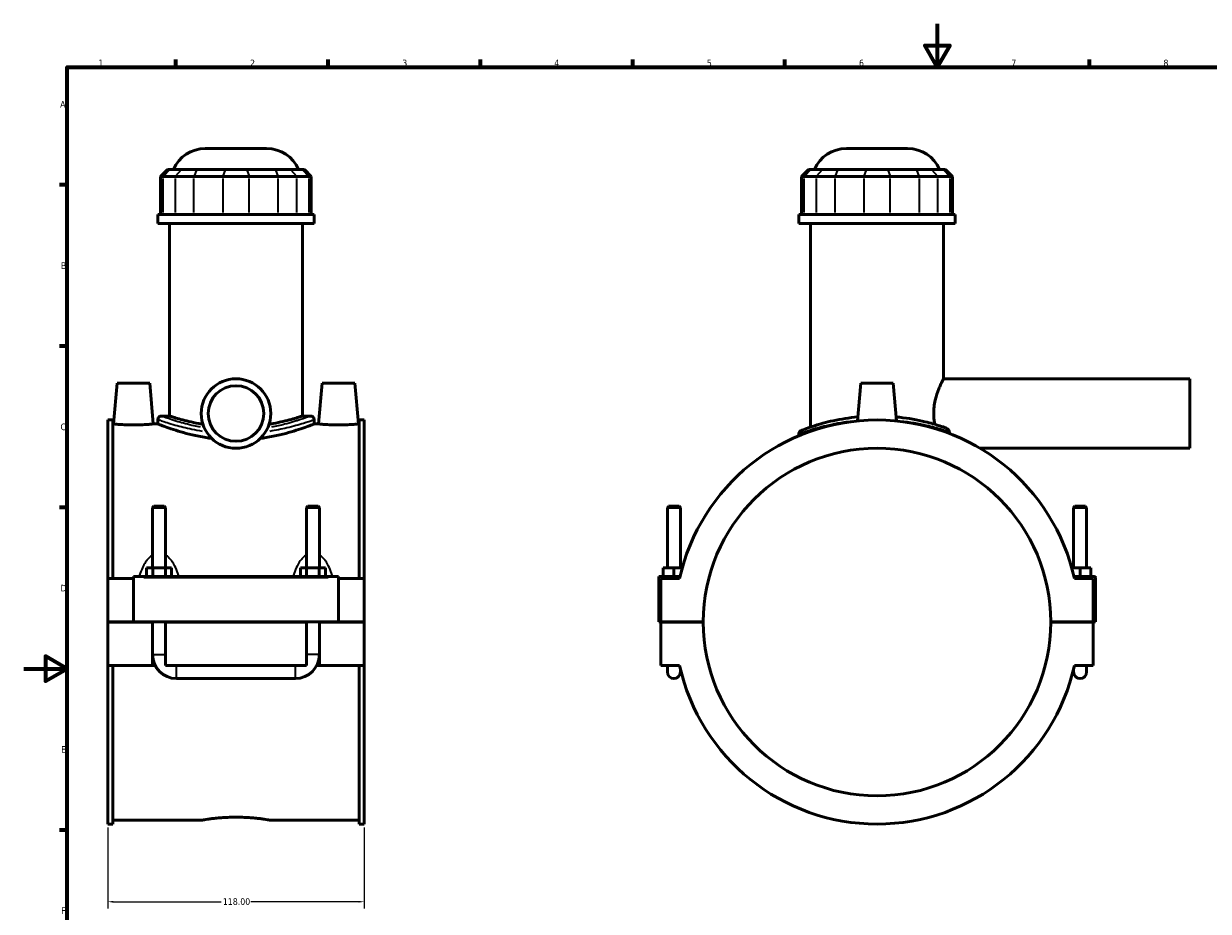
# Model space of a CAD drawing. Header units: millimetres. Extents: x 0 to 898, y -421 to 991.
# Tile 4 of 7: x 0 to 545, y 185 to 594. Entities that reach past the tile are written whole.
import ezdxf

# ---------------------------------------------------------------- set-up
doc = ezdxf.new("R2010")
doc.units = ezdxf.units.MM
for name, color, linetype, lineweight in [('Border (ANSI)', 7, 'Continuous', 70), ('Dimension (ANSI)', 7, 'Continuous', 25), ('Visible (ANSI)', 7, 'Continuous', 50), ('Visible Narrow (ANSI)', 7, 'Continuous', 35)]:
    doc.layers.add(name, color=color, linetype=linetype, lineweight=lineweight)
doc.styles.add('Note Text (ANSI)', font='tahoma.ttf')
doc.dimstyles.new('Default - mm (ANSI)', dxfattribs={"dimtxt": 3.048, "dimasz": 2.5, "dimexe": 3.175, "dimexo": 1.6002, "dimgap": 0.8, "dimtad": 0, "dimtoh": 1, "dimrnd": 1e-08, "dimzin": 4, "dimdsep": 46, "dimtxsty": 'Note Text (ANSI)', "dimcen": 0.09, "dimdle": 10, "dimclrd": 256, "dimclre": 256, "dimclrt": 256, "dimadec": 1, "dimazin": 1, "dimtfac": 1, "dimtofl": 0, "dimtmove": 0, "dimatfit": 3, "dimfxl": 1, "dimtolj": 1, "dimtzin": 4, "dimlwd": -1, "dimlwe": -1, "dimarcsym": 0})

# ---------------------------------------------------------------- blocks, each defined once
blk = doc.blocks.new('Borders Default Border')
at = {"layer": 'Border (ANSI)'}
for p, q in [((70.08, 574), (70.08, 577.45)), ((140.17, 574), (140.17, 577.45)), ((210.25, 574), (210.25, 577.45)), ((280.33, 574), (280.33, 577.45)), ((350.42, 574), (350.42, 577.45)), ((490.58, 574), (490.58, 577.45)), ((20, 519.75), (16.55, 519.75)), ((20, 445.5), (16.55, 445.5)), ((20, 371.25), (16.55, 371.25)), ((20, 222.75), (16.55, 222.75))]:
    blk.add_line(p, q, dxfattribs=at)
at = {"layer": 'Border (ANSI)', "flags": 128}
for points in [[(420.5, 594), (420.5, 574), (414.73, 584), (426.27, 584), (420.5, 574)], [(20, 20), (20, 574), (821, 574), (821, 20), (20, 20)], [(0, 297), (20, 297), (10, 302.77), (10, 291.23), (20, 297)]]:
    blk.add_lwpolyline(points, dxfattribs=at)
at = {"layer": 'Border (ANSI)', "color": 230, "true_color": 0xff0080, "char_height": 3.05, "attachment_point": 7, "style": 'Note Text (ANSI)'}
for s, insert in [('1', (34.35, 574.4)), ('2', (104.2, 574.4)), ('3', (174.26, 574.34)), ('4', (244.23, 574.4)), ('5', (314.48, 574.34)), ('6', (384.49, 574.34)), ('7', (454.6, 574.4)), ('8', (524.63, 574.33)), ('A', (16.78, 555.35)), ('B', (17.15, 481.1)), ('C', (16.95, 406.8)), ('D', (16.96, 332.6)), ('E', (17.21, 258.35)), ('F', (17.29, 184.1))]:
    blk.add_mtext(s, dxfattribs=dict(at, insert=insert))
blk = doc.blocks.new('*D8')
at = {"layer": 'Defpoints', "color": 0, "transparency": 16777216}
for p in [(38.72, 225.5), (156.72, 225.5), (156.72, 189.75)]:
    blk.add_point(p, dxfattribs=at)
at = {"layer": 'Dimension (ANSI)', "transparency": 16777216}
for p, q in [((38.72, 223.9), (38.72, 186.58)), ((156.72, 223.9), (156.72, 186.58)), ((41.22, 189.75), (90.88, 189.75)), ((154.22, 189.75), (104.56, 189.75))]:
    blk.add_line(p, q, dxfattribs=at)
for points in [[(41.22, 190.17), (41.22, 189.34), (38.72, 189.75)], [(154.22, 190.17), (154.22, 189.34), (156.72, 189.75)]]:
    blk.add_solid(points, dxfattribs=at)
at = {"layer": 'Dimension (ANSI)', "color": 230, "true_color": 0xff0080, "transparency": 16777216, "insert": (91.68, 191.35), "char_height": 3.048, "attachment_point": 1, "style": 'Note Text (ANSI)'}
blk.add_mtext('\\A1;118.00', dxfattribs=at)

msp = doc.modelspace()

# ---------------------------------------------------------------- linework, layer by layer
at = {"layer": 'Visible (ANSI)'}
for p, q in [((83.606, 536.519), (111.825, 536.519)), ((378.672, 536.519), (406.891, 536.519)), ((66.234, 526.859), (63.034, 523.659)), ((64.251, 523.659), (63.034, 523.659)), ((63.034, 523.659), (63.034, 506.159)), ((64.251, 523.659), (69.723, 523.659)), ((66.234, 526.859), (67.208, 526.859)), ((72.68, 526.859), (67.208, 526.859)), ((78.382, 523.659), (69.723, 523.659)), ((72.68, 526.859), (79.607, 526.859)), ((78.382, 523.659), (91.592, 523.659)), ((92.817, 526.859), (79.607, 526.859)), ((103.838, 523.659), (91.592, 523.659)), ((92.817, 526.859), (102.614, 526.859)), ((115.824, 526.859), (102.614, 526.859)), ((103.838, 523.659), (117.048, 523.659)), ((115.824, 526.859), (122.751, 526.859)), ((125.707, 523.659), (117.048, 523.659)), ((128.223, 526.859), (122.751, 526.859)), ((125.707, 523.659), (131.179, 523.659)), ((128.223, 526.859), (129.197, 526.859)), ((129.197, 526.859), (132.397, 523.659)), ((132.397, 523.659), (131.179, 523.659)), ((132.397, 523.659), (132.397, 506.159)), ((361.299, 526.859), (358.099, 523.659)), ((359.317, 523.659), (358.099, 523.659)), ((358.099, 523.659), (358.099, 506.159)), ((359.317, 523.659), (364.789, 523.659)), ((361.299, 526.859), (362.274, 526.859)), ((367.746, 526.859), (362.274, 526.859)), ((373.448, 523.659), (364.789, 523.659)), ((367.746, 526.859), (374.673, 526.859)), ((373.448, 523.659), (386.658, 523.659)), ((387.883, 526.859), (374.673, 526.859)), ((398.904, 523.659), (386.658, 523.659)), ((387.883, 526.859), (397.68, 526.859)), ((410.89, 526.859), (397.68, 526.859)), ((398.904, 523.659), (412.114, 523.659)), ((410.89, 526.859), (417.817, 526.859)), ((420.773, 523.659), (412.114, 523.659)), ((423.289, 526.859), (417.817, 526.859)), ((420.773, 523.659), (426.245, 523.659)), ((423.289, 526.859), (424.263, 526.859)), ((424.263, 526.859), (427.463, 523.659)), ((427.463, 523.659), (426.245, 523.659)), ((427.463, 523.659), (427.463, 506.159)), ((133.715, 506.159), (61.715, 506.159)), ((61.715, 502.019), (61.715, 506.159)), ((133.715, 502.019), (61.715, 502.019)), ((67.115, 413.367), (67.115, 502.019)), ((128.315, 413.367), (128.315, 502.019)), ((133.715, 502.019), (133.715, 506.159)), ((428.781, 506.159), (356.781, 506.159)), ((356.781, 502.019), (356.781, 506.159)), ((428.781, 502.019), (356.781, 502.019)), ((362.181, 408.296), (362.181, 502.019)), ((423.381, 430.519), (423.381, 502.019)), ((428.781, 502.019), (428.781, 506.159)), ((43.015, 428.519), (41.371, 409.719)), ((58.015, 428.519), (43.015, 428.519)), ((58.015, 428.519), (59.66, 409.719)), ((137.415, 428.519), (135.771, 409.719)), ((137.415, 428.519), (152.415, 428.519)), ((152.415, 428.519), (154.06, 409.719)), ((385.281, 428.519), (383.758, 411.105)), ((400.281, 428.519), (385.281, 428.519)), ((400.281, 428.519), (401.805, 411.105)), ((423.381, 430.519), (536.781, 430.519)), ((536.781, 398.519), (536.781, 430.519)), ((38.715, 411.543), (38.715, 338.519)), ((38.715, 411.543), (41.075, 411.543)), ((41.075, 338.519), (41.075, 411.543)), ((41.371, 409.719), (41.075, 409.719)), ((61.715, 409.719), (59.66, 409.719)), ((61.715, 411.767), (61.715, 409.719)), ((63.315, 413.367), (67.115, 413.367)), ((128.315, 413.367), (132.115, 413.367)), ((133.715, 411.767), (133.715, 409.719)), ((135.771, 409.719), (133.715, 409.719)), ((154.355, 409.719), (154.06, 409.719)), ((154.355, 338.519), (154.355, 411.543)), ((154.355, 411.543), (156.715, 411.543)), ((156.715, 411.543), (156.715, 338.519)), ((356.781, 405.19), (356.781, 404.295)), ((440.252, 398.519), (536.781, 398.519)), ((59.915, 371.903), (59.315, 371.303)), ((65.315, 371.303), (59.315, 371.303)), ((59.315, 371.303), (59.315, 343.519)), ((59.915, 371.903), (64.715, 371.903)), ((64.715, 371.903), (65.315, 371.303)), ((65.315, 371.303), (65.315, 343.519)), ((130.715, 371.903), (130.115, 371.303)), ((136.115, 371.303), (130.115, 371.303)), ((130.115, 343.519), (130.115, 371.303)), ((130.715, 371.903), (135.515, 371.903)), ((135.515, 371.903), (136.115, 371.303)), ((136.115, 343.519), (136.115, 371.303)), ((296.881, 371.903), (296.281, 371.303)), ((296.281, 371.303), (302.281, 371.303)), ((296.281, 343.519), (296.281, 371.303)), ((301.681, 371.903), (296.881, 371.903)), ((301.681, 371.903), (302.281, 371.303)), ((302.281, 343.519), (302.281, 371.303)), ((483.881, 371.903), (483.281, 371.303)), ((489.281, 371.303), (483.281, 371.303)), ((483.281, 371.303), (483.281, 343.519)), ((483.881, 371.903), (488.681, 371.903)), ((488.681, 371.903), (489.281, 371.303)), ((489.281, 371.303), (489.281, 343.519)), ((50.515, 338.519), (38.715, 338.519)), ((38.715, 318.569), (38.715, 338.519)), ((50.515, 339.019), (50.515, 339.519)), ((144.915, 339.519), (50.515, 339.519)), ((50.515, 318.569), (50.515, 339.019)), ((56.542, 339.519), (56.542, 343.519)), ((56.542, 343.519), (59.429, 343.519)), ((59.429, 339.519), (59.429, 343.519)), ((59.429, 343.519), (65.202, 343.519)), ((65.202, 339.519), (65.202, 343.519)), ((65.202, 343.519), (68.089, 343.519)), ((68.089, 339.519), (68.089, 343.519)), ((127.342, 343.519), (130.229, 343.519)), ((127.342, 339.519), (127.342, 343.519)), ((130.229, 339.519), (130.229, 343.519)), ((130.229, 343.519), (136.002, 343.519)), ((136.002, 339.519), (136.002, 343.519)), ((136.002, 343.519), (138.889, 343.519)), ((138.889, 339.519), (138.889, 343.519)), ((144.915, 339.519), (144.915, 339.019)), ((144.915, 339.019), (144.915, 318.569)), ((156.715, 338.519), (144.915, 338.519)), ((156.715, 338.519), (156.715, 318.569)), ((292.281, 339.519), (302.159, 339.519)), ((292.281, 318.569), (292.281, 339.519)), ((301.933, 338.519), (293.281, 338.519)), ((293.281, 338.519), (293.281, 318.569)), ((299.281, 343.519), (294.281, 343.519)), ((294.281, 339.519), (294.281, 343.519)), ((303.18, 343.519), (299.281, 343.519)), ((299.281, 339.519), (299.281, 343.519)), ((482.383, 343.519), (486.281, 343.519)), ((492.781, 339.519), (483.404, 339.519)), ((492.281, 338.519), (483.63, 338.519)), ((486.281, 339.519), (486.281, 343.519)), ((486.281, 343.519), (491.281, 343.519)), ((491.281, 339.519), (491.281, 343.519)), ((492.281, 318.569), (492.281, 338.519)), ((493.281, 318.569), (493.281, 339.019)), ((38.715, 318.569), (50.515, 318.569)), ((38.715, 298.519), (38.715, 318.469)), ((59.315, 318.469), (38.715, 318.469)), ((144.915, 318.569), (50.515, 318.569)), ((59.315, 318.569), (59.315, 318.469)), ((59.315, 298.519), (59.315, 318.469)), ((65.315, 318.569), (65.315, 318.469)), ((65.315, 318.469), (65.315, 298.519)), ((130.115, 318.469), (65.315, 318.469)), ((130.115, 318.469), (130.115, 318.569)), ((130.115, 298.519), (130.115, 318.469)), ((136.115, 318.469), (136.115, 318.569)), ((136.115, 318.469), (136.115, 298.519)), ((156.715, 318.469), (136.115, 318.469)), ((144.915, 318.569), (156.715, 318.569)), ((156.715, 318.469), (156.715, 298.519)), ((293.281, 318.569), (292.281, 318.569)), ((293.281, 318.569), (312.781, 318.569)), ((293.281, 318.469), (293.281, 298.519)), ((312.781, 318.469), (293.281, 318.469)), ((296.281, 318.469), (296.281, 318.569)), ((302.281, 318.469), (302.281, 318.569)), ((472.781, 318.569), (492.281, 318.569)), ((492.281, 318.469), (472.781, 318.469)), ((483.281, 318.569), (483.281, 318.469)), ((489.281, 318.569), (489.281, 318.469)), ((492.281, 318.569), (493.281, 318.569)), ((492.281, 298.519), (492.281, 318.469)), ((59.315, 298.519), (38.715, 298.519)), ((38.715, 298.519), (38.715, 225.495)), ((41.075, 225.495), (41.075, 298.519)), ((60.517, 298.519), (59.315, 298.519)), ((130.115, 298.519), (65.315, 298.519)), ((136.115, 298.519), (134.913, 298.519)), ((156.715, 298.519), (136.115, 298.519)), ((154.355, 225.495), (154.355, 298.519)), ((156.715, 298.519), (156.715, 225.495)), ((293.281, 298.519), (301.933, 298.519)), ((296.281, 298.519), (296.281, 295.519)), ((302.281, 295.519), (302.281, 296.997)), ((483.281, 296.997), (483.281, 295.519)), ((483.63, 298.519), (492.281, 298.519)), ((489.281, 295.519), (489.281, 298.519)), ((70.315, 292.519), (125.115, 292.519)), ((38.715, 225.495), (41.075, 225.495)), ((82.035, 227.319), (41.075, 227.319)), ((154.355, 227.319), (113.395, 227.319)), ((154.355, 225.495), (156.715, 225.495))]:
    msp.add_line(p, q, dxfattribs=at)
for radius in [16, 12.8]:
    msp.add_circle((97.715, 414.519), radius, dxfattribs=at)
for centre, radius, start, end in [((83.606, 520.519), 16, 90, 156.65604), ((111.825, 520.519), 16, 23.34396, 90), ((378.672, 520.519), 16, 90, 156.65604), ((406.891, 520.519), 16, 23.34396, 90), ((63.315, 411.767), 1.6, 90, 180), ((132.115, 411.767), 1.6, 0, 90), ((392.781, 318.519), 93.024, 12.41543, 167.58457), ((358.381, 405.19), 1.6, 111.64833, 180), ((392.781, 318.519), 80, 0.03581, 179.96419), ((492.781, 339.019), 0.5, 0, 90), ((392.781, 318.519), 80, 180.03581, 359.96419), ((70.315, 303.519), 11, 180, 270), ((125.115, 303.519), 11, 270, 0), ((299.281, 295.519), 3, 180, 0), ((392.781, 318.519), 93.024, 192.41543, 347.58457), ((486.281, 295.519), 3, 180, 0)]:
    msp.add_arc(centre, radius, start, end, dxfattribs=at)
for points, knots in [([(419.329, 409.576), (419.218, 410.172), (419.125, 410.78), (418.928, 412.435), (418.865, 413.49), (418.865, 415.548), (418.928, 416.604), (419.176, 418.688), (419.361, 419.717), (420.039, 422.661), (420.655, 424.432), (421.491, 426.531), (421.775, 427.19), (422.304, 428.358), (422.548, 428.867), (422.954, 429.69), (423.115, 430.004), (423.328, 430.419), (423.381, 430.519), (423.381, 430.519)], [4.4409085, 4.4409085, 4.4409085, 4.4409085, 4.6223028, 4.6223028, 4.9310078, 4.9310078, 5.2397128, 5.2397128, 5.5484177, 5.5484177, 6.1658277, 6.1658277, 6.4734987, 6.4734987, 6.7811697, 6.7811697, 7.0888407, 7.0888407, 7.3965117, 7.3965117, 7.3965117, 7.3965117]), ([(50.515, 409.256), (49.363, 409.256), (48.135, 409.28), (45.879, 409.368), (44.851, 409.43), (43.23, 409.547), (42.529, 409.608), (41.599, 409.695), (41.371, 409.719), (41.371, 409.719)], [2.7639092, 2.7639092, 2.7639092, 2.7639092, 3.1095738, 3.1095738, 3.4552384, 3.4552384, 3.8005507, 3.8005507, 4.145863, 4.145863, 4.145863, 4.145863]), ([(59.66, 409.719), (59.66, 409.719), (59.432, 409.695), (58.504, 409.609), (57.804, 409.547), (56.185, 409.431), (55.156, 409.368), (52.898, 409.28), (51.669, 409.256), (50.515, 409.256)], [6.9097713, 6.9097713, 6.9097713, 6.9097713, 7.2546836, 7.2546836, 7.5995958, 7.5995958, 7.9456609, 7.9456609, 8.2917259, 8.2917259, 8.2917259, 8.2917259]), ([(86.556, 403.053), (85.648, 403.173), (84.751, 403.306), (81.657, 403.81), (79.542, 404.241), (75.635, 405.153), (73.845, 405.634), (70.676, 406.555), (69.186, 407.028), (66.551, 407.912), (65.407, 408.322), (63.562, 409.002), (62.86, 409.273), (61.937, 409.631), (61.715, 409.719), (61.715, 409.719)], [1.0997375, 1.0997375, 1.0997375, 1.0997375, 1.3730903, 1.3730903, 2.0596354, 2.0596354, 2.7461805, 2.7461805, 3.4320698, 3.4320698, 4.1179592, 4.1179592, 4.8038485, 4.8038485, 5.4897378, 5.4897378, 5.4897378, 5.4897378]), ([(82.498, 409.576), (81.855, 409.684), (81.228, 409.795), (78.955, 410.22), (77.429, 410.55), (74.727, 411.183), (73.458, 411.509), (71.216, 412.119), (70.243, 412.402), (68.678, 412.872), (68.083, 413.059), (67.302, 413.307), (67.115, 413.367), (67.115, 413.367)], [1.5302937, 1.5302937, 1.5302937, 1.5302937, 1.7428953, 1.7428953, 2.3238604, 2.3238604, 2.9045907, 2.9045907, 3.4853211, 3.4853211, 4.0660514, 4.0660514, 4.6467817, 4.6467817, 4.6467817, 4.6467817]), ([(133.715, 409.719), (133.715, 409.719), (133.494, 409.631), (132.571, 409.273), (131.869, 409.002), (130.024, 408.322), (128.879, 407.912), (126.245, 407.028), (124.755, 406.555), (121.586, 405.634), (119.795, 405.153), (115.889, 404.241), (113.774, 403.81), (110.68, 403.306), (109.783, 403.173), (108.874, 403.053)], [16.4692135, 16.4692135, 16.4692135, 16.4692135, 17.1551028, 17.1551028, 17.8409921, 17.8409921, 18.5268815, 18.5268815, 19.2127708, 19.2127708, 19.8993159, 19.8993159, 20.5858611, 20.5858611, 20.8592138, 20.8592138, 20.8592138, 20.8592138]), ([(128.315, 413.367), (128.315, 413.367), (128.129, 413.307), (127.347, 413.059), (126.753, 412.872), (125.187, 412.402), (124.215, 412.119), (121.973, 411.509), (120.703, 411.183), (118.002, 410.55), (116.475, 410.22), (114.203, 409.795), (113.575, 409.684), (112.933, 409.576)], [13.9403452, 13.9403452, 13.9403452, 13.9403452, 14.5210755, 14.5210755, 15.1018058, 15.1018058, 15.6825362, 15.6825362, 16.2632665, 16.2632665, 16.8442316, 16.8442316, 17.0568332, 17.0568332, 17.0568332, 17.0568332]), ([(144.915, 409.256), (143.762, 409.256), (142.533, 409.28), (140.275, 409.368), (139.246, 409.431), (137.626, 409.547), (136.926, 409.609), (135.999, 409.695), (135.771, 409.719), (135.771, 409.719)], [0, 0, 0, 0, 0.3460651, 0.3460651, 0.6921301, 0.6921301, 1.0370423, 1.0370423, 1.3819546, 1.3819546, 1.3819546, 1.3819546]), ([(154.06, 409.719), (154.06, 409.719), (153.832, 409.695), (152.902, 409.608), (152.2, 409.547), (150.579, 409.43), (149.551, 409.368), (147.295, 409.28), (146.068, 409.256), (144.915, 409.256)], [4.145863, 4.145863, 4.145863, 4.145863, 4.4911752, 4.4911752, 4.8364875, 4.8364875, 5.1821521, 5.1821521, 5.5278168, 5.5278168, 5.5278168, 5.5278168]), ([(383.921, 412.951), (381.928, 412.764), (379.986, 412.519), (374.3, 411.63), (370.823, 410.841), (364.173, 409.032), (361.319, 408.015), (358.415, 406.932), (357.796, 406.683), (357.793, 406.679)], [17.3404715, 17.3404715, 17.3404715, 17.3404715, 17.9539638, 17.9539638, 19.216716, 19.216716, 20.8122582, 20.8122582, 21.937622, 21.937622, 21.937622, 21.937622]), ([(424.476, 407.915), (423.685, 408.196), (422.76, 408.512), (419.801, 409.459), (417.483, 410.135), (411.405, 411.588), (407.414, 412.331), (402.64, 412.855), (402.143, 412.905), (401.643, 412.952)], [12.4888805, 12.4888805, 12.4888805, 12.4888805, 13.0493504, 13.0493504, 14.0749673, 14.0749673, 15.4120754, 15.4120754, 15.565984, 15.565984, 15.565984, 15.565984]), ([(426.095, 406.166), (426.048, 406.351), (425.975, 406.535), (425.782, 406.887), (425.661, 407.057), (425.316, 407.436), (425.07, 407.631), (424.69, 407.83), (424.585, 407.876), (424.476, 407.915)], [-0.26526766, -0.26526766, -0.26526766, -0.26526766, -0.19872958, -0.19872958, -0.13143074, -0.13143074, -0.03497579, -0.03497579, 0, 0, 0, 0]), ([(82.035, 227.319), (82.035, 227.319), (82.13, 227.336), (82.528, 227.403), (82.831, 227.454), (83.631, 227.581), (84.13, 227.658), (85.28, 227.823), (85.933, 227.911), (87.323, 228.081), (88.108, 228.169), (89.819, 228.335), (90.744, 228.412), (92.675, 228.541), (93.682, 228.593), (95.709, 228.661), (96.729, 228.677), (97.715, 228.677)], [7.1029255, 7.1029255, 7.1029255, 7.1029255, 7.3988763, 7.3988763, 7.694827, 7.694827, 7.9907778, 7.9907778, 8.2867285, 8.2867285, 8.5826882, 8.5826882, 8.8786479, 8.8786479, 9.1746076, 9.1746076, 9.4705673, 9.4705673, 9.4705673, 9.4705673]), ([(97.715, 228.677), (98.702, 228.677), (99.721, 228.661), (101.748, 228.593), (102.756, 228.541), (104.687, 228.412), (105.612, 228.335), (107.322, 228.169), (108.108, 228.081), (109.498, 227.911), (110.15, 227.823), (111.301, 227.658), (111.799, 227.581), (112.6, 227.454), (112.903, 227.403), (113.301, 227.336), (113.395, 227.319), (113.395, 227.319)], [0, 0, 0, 0, 0.2959597, 0.2959597, 0.5919194, 0.5919194, 0.8878791, 0.8878791, 1.1838389, 1.1838389, 1.4797896, 1.4797896, 1.7757403, 1.7757403, 2.0716911, 2.0716911, 2.3676418, 2.3676418, 2.3676418, 2.3676418])]:
    msp.add_open_spline(points, degree=3, knots=knots, dxfattribs=at)
msp.add_open_spline([(426.326, 405.285), (426.248, 405.57), (426.17, 405.864), (426.095, 406.166)], degree=3, dxfattribs=at)
at = {"layer": 'Visible Narrow (ANSI)'}
for p, q in [((67.06, 526.699), (64.399, 523.819)), ((72.532, 526.699), (69.871, 523.819)), ((79.546, 526.699), (78.444, 523.819)), ((92.756, 526.699), (91.654, 523.819)), ((102.675, 526.699), (103.777, 523.819)), ((115.885, 526.699), (116.987, 523.819)), ((122.899, 526.699), (125.56, 523.819)), ((128.371, 526.699), (131.031, 523.819)), ((362.126, 526.699), (359.465, 523.819)), ((367.598, 526.699), (364.937, 523.819)), ((374.612, 526.699), (373.51, 523.819)), ((387.822, 526.699), (386.72, 523.819)), ((397.741, 526.699), (398.843, 523.819)), ((410.951, 526.699), (412.053, 523.819)), ((417.965, 526.699), (420.625, 523.819)), ((423.436, 526.699), (426.097, 523.819)), ((64.251, 507.034), (64.251, 522.784)), ((69.723, 522.784), (69.723, 507.034)), ((78.382, 507.034), (78.382, 522.784)), ((91.592, 522.784), (91.592, 507.034)), ((103.838, 507.034), (103.838, 522.784)), ((117.048, 522.784), (117.048, 507.034)), ((125.707, 507.034), (125.707, 522.784)), ((131.179, 522.784), (131.179, 507.034)), ((359.317, 507.034), (359.317, 522.784)), ((364.789, 522.784), (364.789, 507.034)), ((373.448, 507.034), (373.448, 522.784)), ((386.658, 522.784), (386.658, 507.034)), ((398.904, 507.034), (398.904, 522.784)), ((412.114, 522.784), (412.114, 507.034)), ((420.773, 507.034), (420.773, 522.784)), ((426.245, 522.784), (426.245, 507.034)), ((55.235, 339.019), (140.195, 339.019)), ((59.352, 303.519), (65.278, 303.519)), ((136.078, 303.519), (130.152, 303.519)), ((70.315, 292.556), (70.315, 298.482)), ((125.115, 292.556), (125.115, 298.482))]:
    msp.add_line(p, q, dxfattribs=at)
for points, knots in [([(61.782, 411.742), (61.956, 411.681), (62.475, 411.499), (64.691, 410.748), (66.899, 410.018), (71.979, 408.589), (74.576, 407.925), (78.949, 407.015), (80.506, 406.723), (82.125, 406.461)], [-16.2465007, -16.2465007, -16.2465007, -16.2465007, -15.4120754, -15.4120754, -14.0749673, -14.0749673, -13.0493504, -13.0493504, -12.5254107, -12.5254107, -12.5254107, -12.5254107]), ([(81.403, 408.225), (80.36, 408.421), (79.347, 408.63), (75.604, 409.459), (73.123, 410.135), (68.269, 411.588), (66.159, 412.331), (64.033, 413.097), (63.535, 413.283), (63.374, 413.344)], [12.6870978, 12.6870978, 12.6870978, 12.6870978, 13.0493504, 13.0493504, 14.0749673, 14.0749673, 15.4120754, 15.4120754, 16.2550105, 16.2550105, 16.2550105, 16.2550105]), ([(113.305, 406.461), (116.104, 406.915), (118.717, 407.457), (124.118, 408.743), (126.73, 409.498), (130.649, 410.711), (132.039, 411.186), (133.27, 411.61), (133.536, 411.704), (133.651, 411.744)], [-31.3498666, -31.3498666, -31.3498666, -31.3498666, -30.4439443, -30.4439443, -29.2670477, -29.2670477, -28.1808077, -28.1808077, -27.6287609, -27.6287609, -27.6287609, -27.6287609]), ([(132.058, 413.346), (131.952, 413.306), (131.696, 413.21), (130.513, 412.776), (129.185, 412.293), (125.44, 411.059), (122.945, 410.291), (118.184, 409.084), (116.17, 408.629), (114.027, 408.225)], [27.6202509, 27.6202509, 27.6202509, 27.6202509, 28.1808077, 28.1808077, 29.2670477, 29.2670477, 30.4439443, 30.4439443, 31.1881778, 31.1881778, 31.1881778, 31.1881778]), ([(356.864, 405.224), (357.072, 405.304), (357.677, 405.531), (360.411, 406.506), (363.347, 407.505), (370.189, 409.283), (373.767, 410.059), (378.935, 410.832), (380.201, 410.997), (381.494, 411.14)], [-21.7071798, -21.7071798, -21.7071798, -21.7071798, -20.8122582, -20.8122582, -19.216716, -19.216716, -17.9539638, -17.9539638, -17.5592193, -17.5592193, -17.5592193, -17.5592193]), ([(403.405, 411.213), (403.414, 411.212), (403.422, 411.211), (407.837, 410.748), (411.942, 410.018), (418.195, 408.589), (420.581, 407.925), (423.639, 406.989), (424.601, 406.675), (425.423, 406.396)], [-15.4147288, -15.4147288, -15.4147288, -15.4147288, -15.4120754, -15.4120754, -14.0749673, -14.0749673, -13.0493504, -13.0493504, -12.4816332, -12.4816332, -12.4816332, -12.4816332]), ([(58.833, 349.06), (58.39, 348.745), (57.978, 348.383), (57.185, 347.569), (56.807, 347.112), (55.932, 345.903), (55.471, 345.123), (54.524, 343.258), (54.073, 342.153), (53.575, 340.716), (53.473, 340.408), (53.376, 340.099)], [-1.8349282, -1.8349282, -1.8349282, -1.8349282, -1.6736101, -1.6736101, -1.5001263, -1.5001263, -1.2379452, -1.2379452, -0.8971099, -0.8971099, -0.805185, -0.805185, -0.805185, -0.805185]), ([(71.254, 340.099), (71.157, 340.408), (71.056, 340.716), (70.558, 342.153), (70.106, 343.258), (69.16, 345.123), (68.698, 345.903), (67.823, 347.112), (67.446, 347.569), (66.653, 348.383), (66.241, 348.745), (65.798, 349.06)], [-3.610317, -3.610317, -3.610317, -3.610317, -3.5183921, -3.5183921, -3.1775568, -3.1775568, -2.9153757, -2.9153757, -2.7418919, -2.7418919, -2.5805738, -2.5805738, -2.5805738, -2.5805738]), ([(129.633, 349.06), (129.19, 348.745), (128.778, 348.383), (127.985, 347.569), (127.607, 347.112), (126.732, 345.903), (126.271, 345.123), (125.324, 343.258), (124.873, 342.153), (124.375, 340.715), (124.273, 340.408), (124.176, 340.099)], [-1.8353097, -1.8353097, -1.8353097, -1.8353097, -1.6739911, -1.6739911, -1.5005063, -1.5005063, -1.2383243, -1.2383243, -0.8974877, -0.8974877, -0.8055665, -0.8055665, -0.8055665, -0.8055665]), ([(142.054, 340.099), (141.957, 340.408), (141.856, 340.715), (141.358, 342.153), (140.906, 343.258), (139.96, 345.123), (139.498, 345.903), (138.623, 347.112), (138.246, 347.569), (137.453, 348.383), (137.041, 348.745), (136.598, 349.06)], [-3.6106986, -3.6106986, -3.6106986, -3.6106986, -3.5187774, -3.5187774, -3.1779408, -3.1779408, -2.9157588, -2.9157588, -2.742274, -2.742274, -2.5809554, -2.5809554, -2.5809554, -2.5809554])]:
    msp.add_open_spline(points, degree=3, knots=knots, dxfattribs=at)
for points in [[(59.252, 343.529), (59.272, 343.588), (59.292, 343.645), (59.312, 343.703)], [(65.319, 343.703), (65.339, 343.645), (65.359, 343.588), (65.379, 343.529)], [(130.052, 343.529), (130.072, 343.588), (130.092, 343.645), (130.112, 343.703)], [(136.119, 343.703), (136.139, 343.645), (136.159, 343.588), (136.179, 343.529)]]:
    msp.add_open_spline(points, degree=3, dxfattribs=at)

# ---------------------------------------------------------------- block references
msp.add_blockref('Borders Default Border', (0, 0))

# ---------------------------------------------------------------- dimensions: what is measured, and where the dimension line sits
at = {"layer": 'Dimension (ANSI)'}
dim = msp.add_linear_dim(base=(156.715, 189.754), p1=(38.715, 225.495), p2=(156.715, 225.495), dimstyle='Default - mm (ANSI)', override={"dimtoh": 0, "dimdec": 2, "dimtp": 0, "dimtm": 0, "dimtdec": 2, "dimatfit": 1}, dxfattribs=at)
dim.commit()
dim.dimension.update_dxf_attribs({"geometry": '*D8', "text_midpoint": (97.715, 189.754), "dimtype": 160})

doc.saveas('drawing.dxf')
